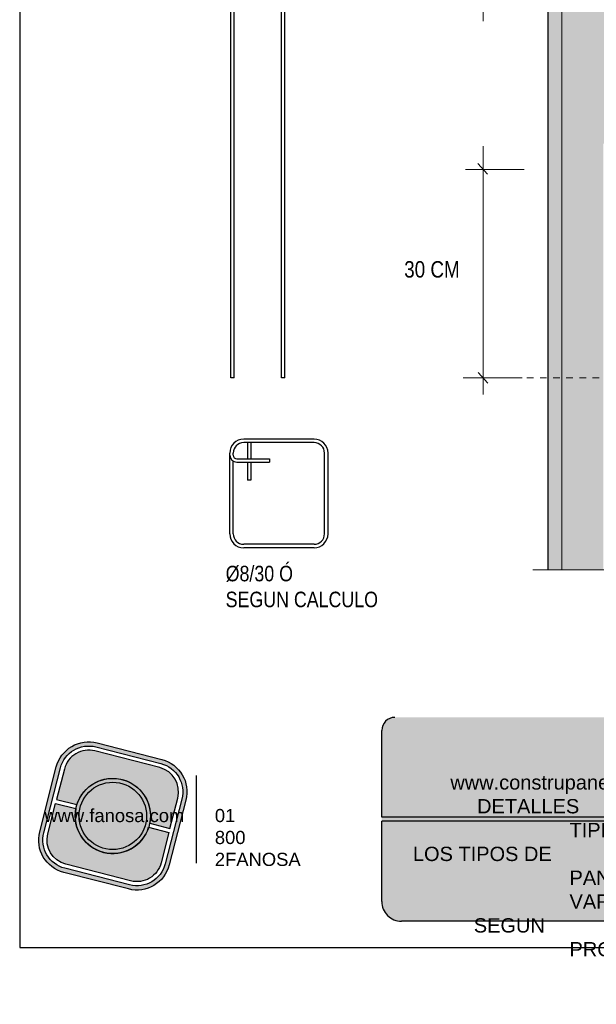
# Model space of a CAD drawing. Header units: millimetres. Extents: x 0 to 30, y 0 to 35.5.
# Tile 1 of 2: x 4 to 12.8, y 2.8 to 17.8. Entities that reach past the tile are written whole.
import ezdxf

# ---------------------------------------------------------------- set-up
doc = ezdxf.new("R2010")
doc.units = ezdxf.units.MM
for name, pattern in [('CONTINUA', [0]), ('DASHED', [0.75, 0.5, -0.25]), ('DASHED2', [9.524999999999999, 6.35, -3.175])]:
    doc.linetypes.add(name, pattern=pattern)
for name, color, linetype, lineweight in [('CONSTRUPANEL', 170, 'Continuous', 20), ('hatch', 252, 'Continuous', 0), ('LAMINA ACCESORIOS', 1, 'Continuous', 30), ('TEXTO', 7, 'DASHED2', 0), ('TEXTO CUADRO DATOS', 251, 'Continuous', 0)]:
    doc.layers.add(name, color=color, linetype=linetype, lineweight=lineweight)
doc.styles.add('Erika', font='techl___.ttf', dxfattribs={"height": 0.25})
doc.styles.get("Standard").update_dxf_attribs({"font": 'arial.ttf'})

# ---------------------------------------------------------------- blocks, each defined once
blk = doc.blocks.new('LOGO GRIS')
at = {"true_color": 0xe3e3e3}
h = blk.add_hatch(color=254, dxfattribs=at)
edge = h.paths.add_edge_path()
edge.add_arc((2075.55300328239, 279.2979295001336), 0.508199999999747, 255.6007667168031, 345.6007667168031, ccw=False)
edge.add_line((2075.426625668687, 278.8056938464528), (2074.442154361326, 279.0584490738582))
edge.add_arc((2074.568531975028, 279.5506847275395), 0.5082000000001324, 165.6007667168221, 255.6007667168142, ccw=False)
edge.add_line((2074.076296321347, 279.6770623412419), (2074.329051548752, 280.661533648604))
edge.add_arc((2074.821287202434, 280.535156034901), 0.508200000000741, 75.60076671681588, 165.6007667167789, ccw=False)
edge.add_line((2074.947664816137, 281.0273916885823), (2075.932136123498, 280.7746364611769))
edge.add_arc((2075.805758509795, 280.2824008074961), 0.5081999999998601, -14.399233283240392, 75.60076671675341, ccw=False)
edge.add_line((2076.297994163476, 280.1560231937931), (2076.045238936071, 279.1715518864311))
edge = h.paths.add_edge_path(flags=16)
edge.add_arc((2075.55300328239, 279.2979295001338), 0.4446749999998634, 255.6007667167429, 345.6007667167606, ccw=False)
edge.add_line((2075.4424228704, 278.867223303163), (2074.457951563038, 279.1199785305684))
edge.add_arc((2074.568531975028, 279.5506847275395), 0.4446750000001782, 165.6007667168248, 255.60076671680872, ccw=False)
edge.add_line((2074.137825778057, 279.6612651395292), (2074.390581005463, 280.6457364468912))
edge.add_arc((2074.821287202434, 280.5351560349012), 0.4446750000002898, 75.60076671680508, 165.6007667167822, ccw=False)
edge.add_line((2074.931867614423, 280.9658622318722), (2075.916338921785, 280.7131070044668))
edge.add_arc((2075.805758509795, 280.2824008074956), 0.4446750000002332, -14.399233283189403, 75.60076671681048, ccw=False)
edge.add_line((2076.236464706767, 280.1718203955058), (2075.983709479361, 279.1873490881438))
h = blk.add_hatch(color=254, dxfattribs=at)
edge = h.paths.add_edge_path()
edge.add_line((2076.05645623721, 279.7261466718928), (2076.174935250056, 280.1876175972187))
edge.add_arc((2075.805758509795, 280.2824008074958), 0.3811499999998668, 345.60076671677, 435.6007667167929)
edge.add_line((2075.900541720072, 280.6515775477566), (2074.916070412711, 280.9043327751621))
edge.add_arc((2074.821287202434, 280.5351560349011), 0.3811500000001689, 75.6007667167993, 165.6007667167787)
edge.add_line((2074.452110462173, 280.6299392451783), (2074.333631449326, 280.1684683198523))
edge.add_line((2074.333631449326, 280.1684683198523), (2074.642133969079, 280.0892627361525))
edge.add_arc((2075.187145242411, 279.9165427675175), 0.5717249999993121, -11.21449474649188, 162.4160281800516, ccw=False)
edge.add_line((2075.747953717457, 279.8053522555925), (2076.05645623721, 279.7261466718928))
h = blk.add_hatch(color=254, dxfattribs=at)
h.paths.add_polyline_path([(2074.615420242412, 279.9165427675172, 1), (2075.758870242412, 279.9165427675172, 1)])
h.paths.add_polyline_path([(2075.699701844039, 279.9165427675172, -1), (2074.674588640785, 279.9165427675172, -1)], flags=16)
h = blk.add_hatch(color=252)
h.set_gradient(color1=(132, 132, 132), rotation=70.00000000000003, tint=1, name='SPHERICAL')
h.paths.add_polyline_path([(2075.699701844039, 279.9165427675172, 1), (2074.674588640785, 279.9165427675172, 1)])
h = blk.add_hatch(color=254, dxfattribs=at)
edge = h.paths.add_edge_path()
edge.add_arc((2075.187145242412, 279.9165427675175), 0.5717250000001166, 168.7855052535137, 342.4160281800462)
edge.add_line((2075.732156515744, 279.7438227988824), (2076.040659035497, 279.6646172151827))
edge.add_line((2076.040659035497, 279.6646172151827), (2075.922180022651, 279.2031462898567))
edge.add_arc((2075.55300328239, 279.2979295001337), 0.3811499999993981, 255.6007667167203, 345.60076671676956, ccw=False)
edge.add_line((2075.458220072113, 278.9287527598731), (2074.473748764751, 279.1815079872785))
edge.add_arc((2074.568531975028, 279.5506847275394), 0.3811500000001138, 165.6007667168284, 255.60076671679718, ccw=False)
edge.add_line((2074.199355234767, 279.6454679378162), (2074.317834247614, 280.1069388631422))
edge.add_line((2074.317834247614, 280.1069388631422), (2074.626336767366, 280.0277332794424))
at = {"color": 254, "true_color": 0xe3e3e3}
for points in [[(2076.045238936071, 279.1715518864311, -0.414213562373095), (2075.426625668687, 278.8056938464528), (2074.442154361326, 279.0584490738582, -0.414213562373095), (2074.076296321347, 279.6770623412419), (2074.329051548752, 280.661533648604, -0.414213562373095), (2074.947664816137, 281.0273916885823), (2075.932136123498, 280.7746364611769, -0.4142135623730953), (2076.297994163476, 280.1560231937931)], [(2075.983709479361, 279.1873490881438, -0.4142135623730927), (2075.4424228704, 278.867223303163), (2074.457951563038, 279.1199785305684, -0.4142135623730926), (2074.137825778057, 279.6612651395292), (2074.390581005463, 280.6457364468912, -0.414213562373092), (2074.931867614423, 280.9658622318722), (2075.916338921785, 280.7131070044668, -0.4142135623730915), (2076.236464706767, 280.1718203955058)], [(2076.05645623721, 279.7261466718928), (2076.174935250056, 280.1876175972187, 0.414213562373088), (2075.900541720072, 280.6515775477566), (2074.916070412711, 280.9043327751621, 0.4142135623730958), (2074.452110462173, 280.6299392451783), (2074.333631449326, 280.1684683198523), (2074.642133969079, 280.0892627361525, -0.9459053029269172), (2075.747953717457, 279.8053522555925)], [(2074.626336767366, 280.0277332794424, 0.9459053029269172), (2075.732156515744, 279.7438227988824), (2076.040659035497, 279.6646172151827), (2075.922180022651, 279.2031462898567, -0.4142135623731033), (2075.458220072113, 278.9287527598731), (2074.473748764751, 279.1815079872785, -0.414213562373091), (2074.199355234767, 279.6454679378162), (2074.317834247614, 280.1069388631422)]]:
    blk.add_lwpolyline(points, format="xyb", close=True, dxfattribs=at)
for radius in [0.5717249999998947, 0.5125566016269]:
    blk.add_circle((2075.187145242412, 279.9165427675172), radius, dxfattribs=at)
blk = doc.blocks.new('FANOSA')
at = {"color": 253, "true_color": 0xb3b3b3, "const_width": 0.02}
blk.add_lwpolyline([(365.3181968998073, 247.9798347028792), (365.3181968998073, 246.6427006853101)], dxfattribs=at)
at = {"color": 254}
blk.add_blockref('LOGO GRIS', (-1711.138939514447, -32.55437656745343), dxfattribs=at)
at = {"layer": 'TEXTO CUADRO DATOS', "char_height": 0.2, "width": 0.003231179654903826, "attachment_point": 1}
for s, insert in [('{\\fArial|b0|i0|c0|p34;www.fanosa.com}', (363.0082168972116, 247.4682254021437)), ('{\\fArial|b0|i0|c0|p34;01 800 2FANOSA}', (365.5993370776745, 247.4682254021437))]:
    blk.add_mtext(s, dxfattribs=dict(at, insert=insert))

msp = doc.modelspace()

# ---------------------------------------------------------------- hatches: boundary and pattern name
at = {"true_color": 0xb3b3b3}
msp.add_hatch(color=253, dxfattribs=at).paths.add_polyline_path([(15.20691964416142, 4.052734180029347), (15.20691964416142, 5.632734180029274), (15.20691964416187, 7.152734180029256), (9.700966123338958, 7.152734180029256, 0.4142135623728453), (9.50096612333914, 6.952734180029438), (9.500966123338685, 5.632734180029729), (9.50096612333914, 4.352734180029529, 0.4142135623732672), (9.800966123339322, 4.052734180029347)])
at = {"layer": 'hatch', "linetype": 'Continuous'}
h = msp.add_hatch(dxfattribs=at)
h.set_pattern_fill('AR-CONC', color=256, scale=0.1)
h.set_pattern_definition([(49.99999999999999, (-559.9323217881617, -2708.483551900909), (0.7172601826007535, -0.06275213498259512), [0.07500000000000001, -0.8250000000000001]), (355, (-559.9323217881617, -2708.483551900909), (-0.138751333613, 0.7521921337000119), [0.06, -0.66]), (100.45144446, (-559.8725501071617, -2708.488781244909), (0.578508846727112, 0.6894399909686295), [0.06374019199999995, -0.7011421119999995]), (46.18420000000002, (-559.9323217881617, -2708.28355190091), (1.067241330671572, -0.1655192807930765), [0.1124999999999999, -1.237499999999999]), (96.63563549, (-559.8433850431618, -2708.29734520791), (0.9346619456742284, 0.9741186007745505), [0.09561034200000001, -1.05171376]), (351.1841639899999, (-559.9323217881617, -2708.28355190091), (0.9346619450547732, 0.9741186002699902), [0.09000000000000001, -0.990000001]), (21, (-559.8323217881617, -2708.333551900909), (0.5969070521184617, -0.4026188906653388), [0.07500000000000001, -0.8250000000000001]), (326.0000000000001, (-559.8323217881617, -2708.333551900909), (0.2433153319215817, 0.7251500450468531), [0.06, -0.66]), (71.45144474, (-559.7825795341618, -2708.36710347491), (0.8402223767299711, 0.3225311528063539), [0.06374019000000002, -0.701142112]), (37.50000000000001, (-559.9323217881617, -2708.483551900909), (0.01215985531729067, 0.3328938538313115), [0, -0.652, 0, -0.67, 0, -0.6625000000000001]), (7.499999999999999, (-559.9323217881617, -2708.483551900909), (0.2630695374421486, 0.3944117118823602), [0, -0.382, 0, -0.637, 0, -0.2525]), (327.5, (-560.1553217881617, -2708.483551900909), (0.533822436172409, -0.02255487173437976), [0, -0.25, 0, -0.78, 0, -1.035]), (317.5, (-560.2553217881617, -2708.483551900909), (0.5831861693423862, 0.1001049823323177), [0, -0.325, 0, -0.518, 0, -0.735])])
h.paths.add_polyline_path([(13.86290832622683, 24.03172015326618), (13.14482832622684, 24.03172015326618), (13.14482832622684, 23.26810096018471), (13.86290832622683, 23.26810096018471)])
edge = h.paths.add_edge_path()
edge.add_arc((13.82990832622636, 23.18230096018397), 0.03300000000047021, 1.57909720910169e-09, 89.99999999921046)
edge.add_line((13.82990832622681, 23.21530096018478), (13.17782832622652, 23.21530096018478))
edge.add_arc((13.17782832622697, 23.18230096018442), 0.03300000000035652, 90.00000000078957, 179.9999999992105)
edge.add_line((13.14482832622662, 23.18230096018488), (13.14568648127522, 22.37510455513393))
edge.add_arc((13.17208648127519, 22.37510455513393), 0.02639999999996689, 90.63917655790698, 180, ccw=False)
edge.add_line((13.17179197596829, 22.40150291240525), (13.8345333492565, 22.40150291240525))
edge.add_arc((13.83482785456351, 22.37510455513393), 0.02640000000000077, 0, 90.63917655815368, ccw=False)
edge.add_line((13.86122785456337, 22.37510455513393), (13.86290832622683, 23.18230096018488))
edge = h.paths.add_edge_path()
edge.add_arc((13.17208648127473, 22.37510455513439), 0.02640000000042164, 270.5067404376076, 359.9999999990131, ccw=False)
edge.add_line((13.17231996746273, 22.34870558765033), (13.83506134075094, 22.34870558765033))
edge.add_arc((13.83482785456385, 22.37510455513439), 0.02640000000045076, 180.0000000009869, 270.5067404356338, ccw=False)
edge.add_arc((13.8348278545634, 22.37510455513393), 0.02639999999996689, 0, 180, ccw=False)
edge.add_line((13.86122785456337, 22.37510455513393), (13.86290832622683, 23.18230096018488))
edge.add_line((13.86290832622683, 23.18230096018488), (13.86122785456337, 19.62950455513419))
edge.add_arc((13.8348278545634, 19.62950455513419), 0.02639999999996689, -180, 0, ccw=False)
edge.add_arc((13.83482785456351, 19.62950455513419), 0.02640000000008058, 90.63917655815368, 180, ccw=False)
edge.add_line((13.8345333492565, 19.65590291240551), (13.17179197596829, 19.65590291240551))
edge.add_arc((13.17208648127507, 19.62950455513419), 0.02639999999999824, 0, 90.63917655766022, ccw=False)
edge.add_arc((13.17208648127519, 19.62950455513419), 0.02639999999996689, -180, 0, ccw=False)
edge.add_line((13.14568648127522, 19.62950455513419), (13.14568648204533, 22.37509817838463))
edge.add_arc((13.1720864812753, 22.37510455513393), 0.02640000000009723, 90.63917655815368, 180.0138394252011, ccw=False)
edge.add_arc((13.17208648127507, 22.37510455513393), 0.02639999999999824, 0, 90.63917655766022, ccw=False)
edge = h.paths.add_edge_path()
edge.add_arc((13.83482785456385, 19.62950455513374), 0.02639999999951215, -89.4932595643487, 9.869722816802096e-10, ccw=False)
edge.add_line((13.83506134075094, 19.60310558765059), (13.17231996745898, 19.60310558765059))
edge.add_arc((13.17208648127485, 19.62950455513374), 0.02639999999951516, 179.9999999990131, 270.5067404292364, ccw=False)
edge.add_line((13.14568648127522, 19.62950455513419), (13.14482832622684, 17.99249943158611))
edge.add_line((13.14482832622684, 17.99249943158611), (13.86290832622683, 17.99249943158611))
edge.add_line((13.86290832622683, 17.99249943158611), (13.86122785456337, 19.62950455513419))
edge = h.paths.add_edge_path()
edge.add_line((13.86290832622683, 12.31593014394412), (13.14482832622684, 12.31593014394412))
edge.add_line((13.14482832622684, 12.31593014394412), (13.14568648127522, 11.24111526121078))
edge.add_arc((13.17208648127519, 11.24111526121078), 0.02639999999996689, 90.63917655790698, 180, ccw=False)
edge.add_line((13.17179197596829, 11.2675136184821), (13.8345333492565, 11.2675136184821))
edge.add_arc((13.83482785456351, 11.24111526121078), 0.02640000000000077, 0, 90.63917655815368, ccw=False)
edge.add_line((13.86122785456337, 11.24111526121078), (13.86290832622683, 12.31593014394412))
edge = h.paths.add_edge_path()
edge.add_arc((13.8348278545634, 13.98671526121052), 0.02639999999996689, -89.4932594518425, 0, ccw=False)
edge.add_line((13.83506134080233, 13.96031629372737), (13.17231996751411, 13.96031629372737))
edge.add_arc((13.17208648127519, 13.98671526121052), 0.0263999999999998, 180, 270.5067405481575, ccw=False)
edge.add_line((13.14568648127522, 13.98671526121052), (13.14482832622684, 12.31593014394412))
edge.add_line((13.14482832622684, 12.31593014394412), (13.86290832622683, 12.31593014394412))
edge.add_line((13.86290832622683, 12.31593014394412), (13.86122785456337, 13.98671526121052))
edge = h.paths.add_edge_path()
edge.add_line((13.14482832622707, 15.87719752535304), (13.14568648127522, 13.98671526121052))
edge.add_arc((13.17208648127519, 13.98671526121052), 0.02639999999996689, 0, 180, ccw=False)
edge.add_arc((13.17208648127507, 13.98671526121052), 0.02640000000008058, -89.49325945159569, 0, ccw=False)
edge.add_line((13.17231996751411, 13.96031629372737), (13.83506134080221, 13.96031629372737))
edge.add_arc((13.8348278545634, 13.98671526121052), 0.02639999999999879, 270.5067405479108, 360)
edge.add_line((13.86122785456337, 13.98671526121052), (13.86272473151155, 15.87719752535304))
edge.add_line((13.86272473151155, 15.87719752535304), (13.14482832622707, 15.87719752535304))
edge = h.paths.add_edge_path()
edge.add_arc((13.24603478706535, 16.32026865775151), 0.2112000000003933, 180, 223.1808605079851, ccw=False)
edge.add_line((13.03483478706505, 16.32026865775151), (13.03483478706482, 17.51614563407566))
edge.add_line((13.03483478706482, 17.51614563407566), (13.03483478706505, 17.54942829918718))
edge.add_arc((13.24603478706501, 17.54942829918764), 0.2111999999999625, 136.8191394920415, 180.0000000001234, ccw=False)
edge.add_line((13.0920283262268, 17.69395321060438), (13.0920283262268, 17.99249943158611))
edge.add_line((13.0920283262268, 17.99249943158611), (12.87026832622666, 17.99249943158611))
edge.add_line((12.87026832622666, 17.99249943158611), (12.87026832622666, 15.87719752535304))
edge.add_line((12.87026832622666, 15.87719752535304), (13.0920283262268, 15.87719752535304))
edge.add_line((13.0920283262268, 15.87719752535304), (13.0920283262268, 16.17574374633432))
edge = h.paths.add_edge_path()
edge.add_line((13.86290832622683, 16.10906865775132), (13.24603478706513, 16.10906865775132))
edge.add_arc((13.24603478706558, 16.32026865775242), 0.2112000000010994, 241.3670132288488, 269.99999999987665, ccw=False)
edge.add_line((13.14482832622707, 16.13489688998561), (13.14482832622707, 15.87719752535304))
edge.add_line((13.14482832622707, 15.87719752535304), (13.86290832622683, 15.87719752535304))
edge.add_line((13.86290832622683, 15.87719752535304), (13.86290832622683, 16.10906865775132))
edge = h.paths.add_edge_path(flags=17)
edge.add_line((14.66550078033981, 17.99249943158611), (13.91570832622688, 17.99249943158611))
edge.add_line((13.91570832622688, 17.99249943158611), (13.91570832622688, 17.76062829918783))
edge.add_line((13.91570832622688, 17.76062829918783), (14.31628590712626, 17.76062829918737))
edge.add_arc((14.3162859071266, 17.54942829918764), 0.2111999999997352, -1.234070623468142e-10, 90.00000000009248, ccw=False)
edge.add_line((14.52748590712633, 17.54942829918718), (14.52748590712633, 16.32026865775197))
edge.add_arc((14.3162859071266, 16.32026865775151), 0.2111999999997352, -90.00000000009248, 1.234070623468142e-10, ccw=False)
edge.add_line((14.31628590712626, 16.10906865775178), (13.91570832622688, 16.10906865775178))
edge.add_line((13.91570832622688, 16.10906865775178), (13.91570832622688, 15.87719752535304))
edge.add_line((13.91570832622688, 15.87719752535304), (14.66550078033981, 15.87719752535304))
edge.add_line((14.66550078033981, 15.87719752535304), (14.66550078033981, 17.99249943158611))
edge = h.paths.add_edge_path()
edge.add_line((13.86290832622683, 17.99249943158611), (13.14482832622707, 17.99249943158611))
edge.add_line((13.14482832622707, 17.99249943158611), (13.14482832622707, 17.73480006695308))
edge.add_arc((13.24603478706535, 17.54942829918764), 0.2111999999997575, 90.00000000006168, 118.63298677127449, ccw=False)
edge.add_line((13.24603478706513, 17.76062829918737), (13.86290832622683, 17.76062829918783))
edge.add_line((13.86290832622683, 17.76062829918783), (13.86290832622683, 17.99249943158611))
edge = h.paths.add_edge_path()
edge.add_line((13.86290832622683, 17.7078282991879), (13.35538137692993, 17.7078282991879))
edge.add_line((13.35538137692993, 17.7078282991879), (13.35538137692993, 17.46334563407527))
edge.add_line((13.35538137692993, 17.46334563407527), (13.63629584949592, 17.46334563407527))
edge.add_line((13.63629584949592, 17.46334563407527), (13.63629584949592, 17.41054563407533))
edge.add_line((13.63629584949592, 17.41054563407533), (13.35538137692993, 17.41054563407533))
edge.add_line((13.35538137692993, 17.41054563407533), (13.35538137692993, 17.13538831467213))
edge.add_line((13.35538137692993, 17.13538831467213), (13.30258137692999, 17.13538831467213))
edge.add_line((13.30258137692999, 17.13538831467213), (13.30258137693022, 17.41054563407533))
edge.add_line((13.30258137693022, 17.41054563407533), (13.14482832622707, 17.41054563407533))
edge.add_line((13.14482832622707, 17.41054563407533), (13.14482832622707, 16.35776036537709))
edge.add_arc((13.20996157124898, 16.29373799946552), 0.0913301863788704, 5.705942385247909e-10, 135.4927940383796, ccw=False)
edge.add_arc((13.20996157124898, 16.29373799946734), 0.09133018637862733, 224.5072059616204, 359.9999999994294, ccw=False)
edge.add_line((13.14482832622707, 16.22971563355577), (13.14482832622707, 16.19841705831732))
edge.add_arc((13.24603478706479, 16.32026865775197), 0.158400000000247, 230.2879455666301, 270.0000000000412)
edge.add_line((13.2460347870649, 16.16186865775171), (13.86290832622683, 16.16186865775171))
edge.add_line((13.86290832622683, 16.16186865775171), (13.86290832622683, 17.7078282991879))
edge = h.paths.add_edge_path(flags=16)
edge.add_arc((14.31628590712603, 17.54942829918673), 0.1584000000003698, 1.644892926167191e-10, 89.99999999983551)
edge.add_line((14.31628590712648, 17.70782829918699), (13.91570832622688, 17.70782829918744))
edge.add_line((13.91570832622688, 17.70782829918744), (13.91570832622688, 16.16186865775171))
edge.add_line((13.91570832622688, 16.16186865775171), (14.31628590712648, 16.16186865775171))
edge.add_arc((14.31628590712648, 16.32026865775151), 0.1583999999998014, 270, 360)
edge.add_line((14.4746859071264, 16.32026865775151), (14.4746859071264, 17.54942829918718))
edge = h.paths.add_edge_path(flags=0)
edge.add_arc((14.34524145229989, 16.29373799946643), 0.09133018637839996, 0, 360)
edge = h.paths.add_edge_path(flags=0)
edge.add_arc((14.31778683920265, 17.59539036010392), 0.09133018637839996, 0, 360)
h.paths.add_polyline_path([(12.23666832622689, 12.31593014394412), (12.02546832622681, 12.31593014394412), (12.02546832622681, 9.396670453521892), (12.23666832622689, 9.396670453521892)])
h.paths.add_polyline_path([(14.97427925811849, 12.31593014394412), (14.76307925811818, 12.31593014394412), (14.76307925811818, 9.396670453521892), (14.9742792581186, 9.396670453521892)])
edge = h.paths.add_edge_path()
edge.add_line((14.97427925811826, 15.48393014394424), (22.66103016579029, 15.48393014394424))
edge.add_line((22.66103016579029, 15.48393014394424), (22.50214946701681, 15.7649184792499))
edge.add_line((22.50214946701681, 15.7649184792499), (22.20643393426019, 15.76491847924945))
edge.add_arc((22.20643393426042, 15.74642096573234), 0.01849751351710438, 0, 90.00000000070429, ccw=False)
edge.add_arc((22.20643393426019, 15.74642096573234), 0.01849751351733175, -180, 0, ccw=False)
edge.add_arc((22.20643393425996, 15.74642096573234), 0.01849751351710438, 89.99999999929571, 180, ccw=False)
edge.add_line((22.20643393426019, 15.76491847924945), (21.40311334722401, 15.76491847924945))
edge.add_arc((21.40311334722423, 15.74642096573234), 0.01849751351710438, 0, 90.00000000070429, ccw=False)
edge.add_arc((21.40311334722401, 15.74642096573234), 0.01849751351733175, -180, 0, ccw=False)
edge.add_arc((21.40311334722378, 15.74642096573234), 0.01849751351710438, 89.99999999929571, 180, ccw=False)
edge.add_line((21.40311334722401, 15.76491847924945), (20.85083044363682, 15.76491847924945))
edge.add_line((20.85083044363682, 15.76491847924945), (20.85083044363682, 15.73320845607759))
edge.add_line((20.85083044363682, 15.73320845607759), (20.81356846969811, 15.73320845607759))
edge.add_arc((20.80062290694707, 15.7464209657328), 0.01849751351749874, 180.0000000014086, 314.4153085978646, ccw=False)
edge.add_arc((20.80062290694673, 15.74642096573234), 0.01849751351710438, 89.99999999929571, 180, ccw=False)
edge.add_line((20.80062290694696, 15.76491847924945), (19.79647217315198, 15.76491847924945))
edge.add_arc((19.79647217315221, 15.74642096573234), 0.01849751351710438, 0, 90.00000000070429, ccw=False)
edge.add_arc((19.79647217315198, 15.74642096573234), 0.01849751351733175, -180, 0, ccw=False)
edge.add_arc((19.79647217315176, 15.74642096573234), 0.01849751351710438, 89.99999999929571, 180, ccw=False)
edge.add_line((19.79647217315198, 15.76491847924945), (18.9931515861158, 15.76491847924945))
edge.add_arc((18.99315158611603, 15.74642096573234), 0.01849751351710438, 0, 90.00000000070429, ccw=False)
edge.add_arc((18.9931515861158, 15.74642096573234), 0.01849751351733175, -180, 0, ccw=False)
edge.add_arc((18.99315158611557, 15.74642096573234), 0.01849751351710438, 89.99999999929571, 180, ccw=False)
edge.add_line((18.9931515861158, 15.76491847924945), (16.49782868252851, 15.7649184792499))
edge.add_line((16.49782868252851, 15.7649184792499), (16.49782868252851, 15.73320845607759))
edge.add_line((16.49782868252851, 15.73320845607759), (16.46056670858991, 15.73320845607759))
edge.add_arc((16.44762114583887, 15.7464209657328), 0.01849751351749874, 180.0000000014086, 314.4153085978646, ccw=False)
edge.add_arc((16.44762114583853, 15.74642096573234), 0.01849751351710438, 89.99999999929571, 180, ccw=False)
edge.add_line((16.44762114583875, 15.76491847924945), (15.44347041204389, 15.76491847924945))
edge.add_arc((15.44347041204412, 15.74642096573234), 0.01849751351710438, 0, 90.00000000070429, ccw=False)
edge.add_arc((15.44347041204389, 15.74642096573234), 0.01849751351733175, -180, 0, ccw=False)
edge.add_arc((15.44347041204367, 15.74642096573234), 0.01849751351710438, 89.99999999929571, 180, ccw=False)
edge.add_line((15.44347041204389, 15.76491847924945), (14.76307925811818, 15.7649184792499))
edge.add_line((14.76307925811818, 15.7649184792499), (14.76307925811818, 12.31593014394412))
edge.add_line((14.76307925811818, 12.31593014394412), (14.97427925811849, 12.31593014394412))
edge.add_line((14.97427925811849, 12.31593014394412), (14.97427925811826, 15.48393014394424))
h.paths.add_polyline_path([(12.23666832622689, 24.03172015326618), (12.02546832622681, 24.03172015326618), (12.02546832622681, 12.31593014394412), (12.23666832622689, 12.31593014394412), (12.23666832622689, 17.99249943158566)])
h.paths.add_polyline_path([(14.9742792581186, 24.03172015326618), (14.75505773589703, 24.03172015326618), (14.75505773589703, 18.4081920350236), (14.9742792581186, 18.4081920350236)])
edge = h.paths.add_edge_path(flags=16)
edge.add_arc((19.39349062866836, 17.64581781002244), 0.01849751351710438, 180, 270.0000000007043, ccw=False)
edge.add_arc((19.39349062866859, 17.64581781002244), 0.01849751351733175, 0, 180, ccw=False)
edge.add_arc((19.39349062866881, 17.64581781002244), 0.01849751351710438, -90.00000000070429, 0, ccw=False)
edge.add_line((19.39349062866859, 17.62732029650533), (20.19681121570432, 17.62732029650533))
edge.add_arc((20.19681121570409, 17.64581781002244), 0.01849751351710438, 180, 270.0000000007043, ccw=False)
edge.add_arc((20.19681121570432, 17.64581781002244), 0.01849751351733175, 0, 180, ccw=False)
edge.add_arc((20.19681121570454, 17.64581781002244), 0.01849751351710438, -90.00000000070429, 0, ccw=False)
edge.add_line((20.19681121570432, 17.62732029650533), (20.79930165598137, 17.62732029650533))
edge.add_arc((20.79930165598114, 17.64581781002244), 0.01849751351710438, 180, 270.0000000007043, ccw=False)
edge.add_arc((20.79930165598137, 17.64581781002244), 0.01849751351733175, 0, 180, ccw=False)
edge.add_arc((20.79930165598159, 17.64581781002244), 0.01849751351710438, -90.00000000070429, 0, ccw=False)
edge.add_line((20.79930165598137, 17.62732029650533), (21.80345238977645, 17.62732029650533))
edge.add_arc((21.80345238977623, 17.64581781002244), 0.01849751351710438, 180, 270.0000000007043, ccw=False)
edge.add_arc((21.80345238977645, 17.64581781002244), 0.01849751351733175, 0, 180, ccw=False)
edge.add_arc((21.80345238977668, 17.64581781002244), 0.01849751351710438, -90.00000000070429, 0, ccw=False)
edge.add_line((21.80345238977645, 17.62732029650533), (15.04048886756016, 17.62732029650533))
edge.add_arc((15.04048886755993, 17.64581781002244), 0.01849751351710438, 180, 270.0000000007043, ccw=False)
edge.add_arc((15.04048886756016, 17.64581781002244), 0.01849751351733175, 0, 180, ccw=False)
edge.add_arc((15.04048886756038, 17.64581781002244), 0.01849751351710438, -90.00000000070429, 0, ccw=False)
edge.add_line((15.04048886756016, 17.62732029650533), (15.84380945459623, 17.62732029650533))
edge.add_arc((15.843809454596, 17.64581781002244), 0.01849751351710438, 180, 270.0000000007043, ccw=False)
edge.add_arc((15.84380945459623, 17.64581781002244), 0.01849751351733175, 0, 180, ccw=False)
edge.add_arc((15.84380945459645, 17.64581781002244), 0.01849751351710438, -90.00000000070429, 0, ccw=False)
edge.add_line((15.84380945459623, 17.62732029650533), (16.44629989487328, 17.62732029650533))
edge.add_arc((16.44629989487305, 17.64581781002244), 0.01849751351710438, 180, 270.0000000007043, ccw=False)
edge.add_arc((16.44629989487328, 17.64581781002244), 0.01849751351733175, 0, 180, ccw=False)
edge.add_arc((16.4462998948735, 17.64581781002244), 0.01849751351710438, -90.00000000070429, 0, ccw=False)
edge.add_line((16.44629989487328, 17.62732029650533), (19.39349062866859, 17.62732029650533))
h.paths.add_polyline_path([(21.48664094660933, 17.56089527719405), (21.24259676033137, 17.99249943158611), (14.66550078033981, 17.99249943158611), (14.66550078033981, 15.87719752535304), (13.91570832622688, 15.87719752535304), (13.91570832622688, 15.79134349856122), (20.44893105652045, 15.79134349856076), (22.49749346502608, 15.79134349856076), (22.47692219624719, 15.83134349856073), (14.70551569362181, 15.83134349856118), (14.70551569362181, 17.56089527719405)])
edge = h.paths.add_edge_path()
edge.add_line((13.52558031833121, 9.396670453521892), (13.70544675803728, 9.929028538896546))
edge.add_line((13.70544675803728, 9.929028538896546), (13.70544675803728, 9.396670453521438))
edge.add_line((13.70544675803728, 9.396670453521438), (13.86290832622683, 9.396670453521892))
edge.add_line((13.86290832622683, 9.396670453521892), (13.86122785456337, 11.24111526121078))
edge.add_arc((13.83482785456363, 11.24111526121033), 0.02639999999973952, -89.49325956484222, 0, ccw=False)
edge.add_line((13.83506134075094, 11.21471629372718), (13.17231996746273, 11.21471629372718))
edge.add_arc((13.17208648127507, 11.24111526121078), 0.02640000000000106, 180, 270.50674043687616, ccw=False)
edge.add_line((13.14568648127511, 11.24111526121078), (13.14482832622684, 9.396670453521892))
edge.add_line((13.14482832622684, 9.396670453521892), (13.52558031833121, 9.396670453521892))
h = msp.add_hatch(dxfattribs=at)
h.set_pattern_fill('HONEY', color=256, scale=0.8)
h.set_pattern_definition([(0, (-559.9323217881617, -2708.483551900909), (0.15, 0.08660254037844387), [0.1, -0.2]), (120, (-559.9323217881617, -2708.483551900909), (-0.15, 0.08660254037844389), [0.09999999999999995, -0.1999999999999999]), (59.99999999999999, (-559.9323217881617, -2708.483551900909), (3.33066907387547e-17, 0.1732050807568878), [-0.2, 0.1])])
h.paths.add_polyline_path([(12.87026832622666, 24.03172015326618), (12.23666832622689, 24.03172015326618), (12.23666832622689, 17.99249943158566), (12.23666832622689, 12.31593014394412), (12.87026832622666, 12.31593014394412), (12.87026832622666, 17.99249943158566)])
h.paths.add_polyline_path([(14.75505773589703, 24.03172015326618), (14.13746832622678, 24.03172015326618), (14.13746832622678, 17.99249943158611), (14.75505773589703, 17.99249943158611)])
h.paths.add_polyline_path([(14.76307925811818, 15.7649184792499), (14.13746832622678, 15.7649184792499), (14.13746832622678, 12.31593014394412), (14.76307925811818, 12.31593014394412)])
h.paths.add_polyline_path([(14.76307925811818, 12.31593014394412), (14.13746832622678, 12.31593014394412), (14.13746832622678, 9.396670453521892), (14.76307925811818, 9.396670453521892)])
h.paths.add_polyline_path([(12.87026832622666, 12.31593014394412), (12.23666832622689, 12.31593014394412), (12.23666832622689, 9.396670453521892), (12.87026832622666, 9.396670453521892)])
h.paths.add_polyline_path([(16.4661186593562, 17.5608952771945), (14.70551569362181, 17.5608952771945), (14.70551569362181, 15.83134349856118), (16.46611865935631, 15.83134349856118)])
h.paths.add_polyline_path([(20.8191204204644, 17.5608952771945), (16.49782868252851, 17.5608952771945), (16.49782868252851, 15.83134349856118), (20.8191204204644, 15.83134349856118)])
h.paths.add_polyline_path([(22.18512892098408, 17.46181345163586), (21.69830967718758, 17.18654870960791), (21.48664094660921, 17.56089527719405), (20.85083044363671, 17.5608952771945), (20.85083044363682, 15.83134349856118), (22.46459042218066, 15.83134349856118), (21.91320136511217, 16.80650218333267), (21.34445156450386, 16.48491101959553), (22.19760197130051, 17.43756010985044)])

# ---------------------------------------------------------------- linework, layer by layer
at = {"color": 7}
msp.add_line((12.02546832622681, 24.03172015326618), (12.02546832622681, 9.396670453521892), dxfattribs=at)
at = {"color": 253, "true_color": 0xb3b3b3}
for p, q in [((9.50096612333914, 5.632734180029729), (9.500966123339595, 6.952734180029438)), ((15.20691964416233, 5.632734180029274), (9.50096612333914, 5.632734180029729)), ((15.20691964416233, 5.572734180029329), (9.50096612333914, 5.572734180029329)), ((9.500966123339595, 4.352734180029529), (9.50096612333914, 5.572734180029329)), ((15.20691964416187, 4.052734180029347), (9.800966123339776, 4.052734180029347))]:
    msp.add_line(p, q, dxfattribs=at)
at = {"color": 254, "true_color": 0xe3e3e3}
msp.add_lwpolyline([(3.998235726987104, 3.652734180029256), (25.58823572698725, 3.652734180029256), (25.58823572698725, 31.59273418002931), (3.998235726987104, 31.59273418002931)], close=True, dxfattribs=at)
at = {"color": 253, "true_color": 0xb3b3b3}
for centre, radius, start, end in [((9.700966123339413, 6.952734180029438), 0.2, 90, 180), ((9.800966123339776, 4.352734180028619), 0.3, 179.9999999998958, 270.0000000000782)]:
    msp.add_arc(centre, radius, start, end, dxfattribs=at)
at = {"layer": 'CONSTRUPANEL', "linetype": 'CONTINUA'}
msp.add_line((12.23666832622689, 17.99249943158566), (12.23666832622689, 9.396670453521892), dxfattribs=at)
at = {"layer": 'hatch', "linetype": 'ByBlock', "lineweight": 0}
msp.add_lwpolyline([(11.79418344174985, 9.396670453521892), (13.34161892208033, 9.396670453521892), (13.34161892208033, 8.852192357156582), (13.70544675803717, 9.929028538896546), (13.70544675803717, 9.396670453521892), (15.25288223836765, 9.396670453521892)], dxfattribs=at)
at = {"layer": 'LAMINA ACCESORIOS', "linetype": 'CONTINUA'}
for p, q in [((7.206221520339, 12.31593014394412), (7.206221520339, 23.23510096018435)), ((8.029901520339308, 12.31593014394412), (8.029901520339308, 23.23510096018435)), ((7.259021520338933, 12.31593014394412), (7.259021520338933, 23.18230096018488)), ((7.977101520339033, 12.31593014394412), (7.977101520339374, 23.18230096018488)), ((7.259021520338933, 12.31593014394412), (7.206221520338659, 12.31593014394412)), ((8.029901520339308, 12.31593014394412), (7.977101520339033, 12.31593014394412)), ((8.472596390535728, 11.38277264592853), (7.402345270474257, 11.38277264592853)), ((8.472596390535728, 11.32997264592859), (7.402345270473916, 11.32997264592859)), ((7.458891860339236, 11.32834632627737), (7.458891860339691, 11.08548998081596)), ((7.511691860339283, 11.32834632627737), (7.511691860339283, 11.08548998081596)), ((7.191145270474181, 11.13828998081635), (7.191145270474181, 11.17157264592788)), ((7.191145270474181, 9.94241300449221), (7.191145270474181, 11.13828998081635)), ((7.243945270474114, 11.13828998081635), (7.243945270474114, 11.17157264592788)), ((7.296745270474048, 11.08548998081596), (7.792606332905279, 11.08548998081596)), ((7.792606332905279, 11.08548998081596), (7.792606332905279, 11.03268998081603)), ((8.63099639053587, 9.94241300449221), (8.63099639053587, 11.17157264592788)), ((8.68379639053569, 9.942413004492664), (8.68379639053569, 11.17157264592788)), ((7.243945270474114, 9.94241300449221), (7.243945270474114, 11.04683769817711)), ((7.296745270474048, 11.03268998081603), (7.792606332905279, 11.03268998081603)), ((7.458891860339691, 11.03268998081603), (7.458891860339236, 10.75753266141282)), ((7.511691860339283, 11.03268998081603), (7.511691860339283, 10.75753266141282)), ((7.511691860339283, 10.75753266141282), (7.458891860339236, 10.75753266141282)), ((8.472596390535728, 9.784013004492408), (7.402345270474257, 9.784013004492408)), ((8.472596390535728, 9.73121300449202), (7.406767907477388, 9.73121300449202))]:
    msp.add_line(p, q, dxfattribs=at)
for centre, radius, start, end in [((7.402345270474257, 11.17157264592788), 0.2112, 90, 180), ((8.472596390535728, 11.17157264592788), 0.2112, 0, 90), ((7.402345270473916, 11.17157264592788), 0.1584, 90, 180), ((8.472596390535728, 11.17157264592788), 0.1584, 0, 90), ((7.296745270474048, 11.13828998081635), 0.1056, 180, 270), ((7.296745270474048, 11.13828998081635), 0.05280000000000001, 180, 270), ((7.402345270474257, 9.94241300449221), 0.2112, 180, 270), ((7.402345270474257, 9.94241300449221), 0.1584, 180, 270), ((8.472596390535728, 9.94241300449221), 0.1584, 270, 0), ((8.472596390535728, 9.942413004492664), 0.2112, 270, 0)]:
    msp.add_arc(centre, radius, start, end, dxfattribs=at)
at = {"layer": 'TEXTO', "color": 7, "linetype": 'CONTINUA'}
for p, q in [((11.04089447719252, 23.62005007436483), (11.04089447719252, 17.73889777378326)), ((11.04089447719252, 15.83587925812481), (11.04089447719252, 12.06232848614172)), ((10.95997828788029, 15.57328349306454), (11.10669806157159, 15.4112651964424)), ((10.77075643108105, 15.48393014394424), (11.66625999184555, 15.48393014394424)), ((10.73962351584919, 12.31593014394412), (11.63512707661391, 12.31593014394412)), ((10.96753459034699, 12.39693929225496), (11.11425436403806, 12.23492099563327))]:
    msp.add_line(p, q, dxfattribs=at)
at = {"layer": 'TEXTO', "linetype": 'DASHED', "ltscale": 0.01}
msp.add_line((11.30536204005, 12.31593014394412), (15.53093841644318, 12.31593014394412), dxfattribs=at)

# ---------------------------------------------------------------- block references
msp.add_blockref('FANOSA', (-358.6352888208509, -241.708533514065))

# ---------------------------------------------------------------- texts
at = {"layer": 'TEXTO', "linetype": 'ByBlock', "lineweight": 0, "attachment_point": 1, "style": 'Erika'}
for s, insert, char_height in [('30 CM', (9.841766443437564, 14.08964571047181), 0.25), ('%%C8/30 Ó \\PSEGUN CALCULO ', (7.128169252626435, 9.457307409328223), 0.23625)]:
    msp.add_mtext(s, dxfattribs=dict(at, insert=insert, char_height=char_height))
at = {"layer": 'TEXTO CUADRO DATOS', "insert": (12.35394288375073, 6.27260214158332), "char_height": 0.2174175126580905, "width": 0.003697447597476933, "attachment_point": 1}
msp.add_mtext('\\pi-1.8111;www.construpanel.com.mx\\P\\pi-1.4048;DETALLES TIPICOS\\P\\pi-2.3799;LOS TIPOS DE PANELES VARIAN\\P\\pi-1.4548;SEGUN PROYECTO.', dxfattribs=at)

doc.saveas('drawing.dxf')
